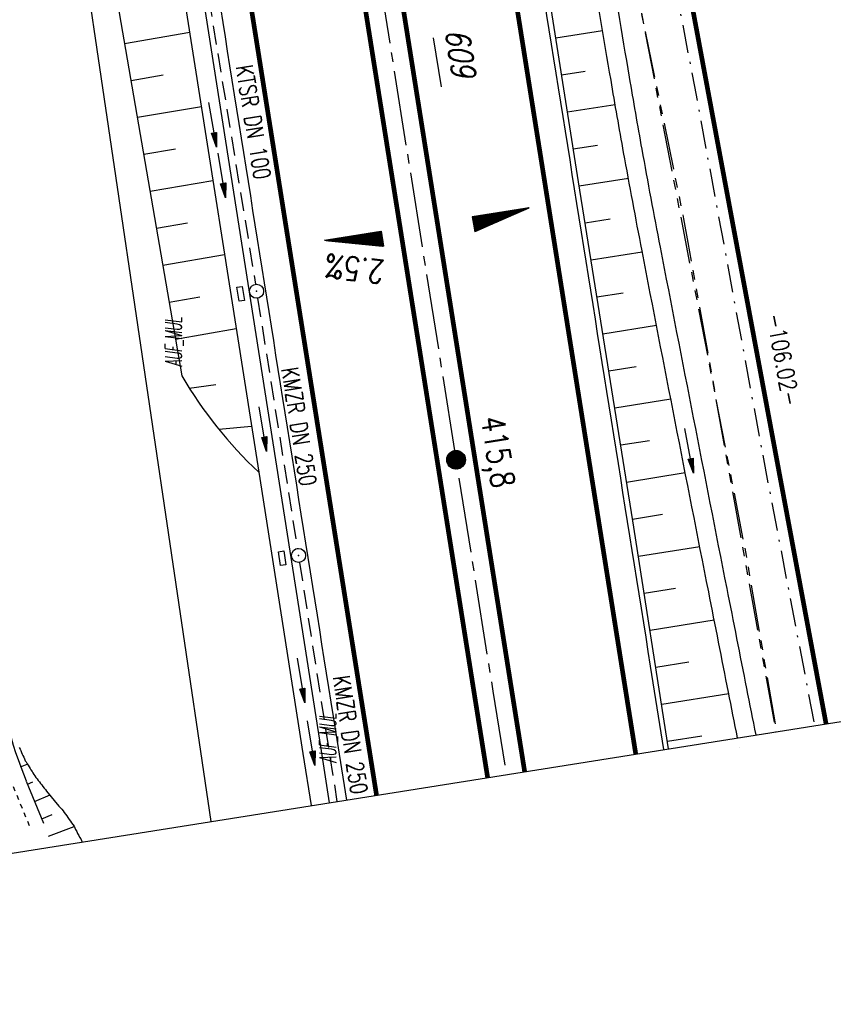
# Model space of a CAD drawing. Extents: x 447693 to 448165, y 439527 to 440695.
# Tile 20 of 88: x 447973 to 448060, y 439527 to 439632. Entities that reach past the tile are written whole.
import ezdxf
from ezdxf.enums import TextEntityAlignment as Align

# ---------------------------------------------------------------- set-up
doc = ezdxf.new("R2010")
doc.units = 0
doc.header["$LTSCALE"] = 2
doc.header["$MEASUREMENT"] = 0
for name, pattern in [('ACAD_ISO05W100', [0.5, 0.25, -0.25]), ('ACHSE', [5.5, 4, -0.5, 0.5, -0.5]), ('AUSGEZOGEN', [0]), ('BAB-FM2', [2.6, 1.5, -0.5, 0.1, -0.5]), ('GESTRICH-X2', [1.5, 1, -0.5]), ('PHANTOMX2', [5, 2.5, -0.5, 0.5, -0.5, 0.5, -0.5])]:
    doc.linetypes.add(name, pattern=pattern)
doc.layers.get('0').update_dxf_attribs({"linetype": 'AUSGEZOGEN'})
for name, color, linetype in [('210-ABSTAND', 8, 'AUSGEZOGEN'), ('210-FLSTNR-BAB', 7, 'AUSGEZOGEN'), ('210-GRENZL-BAB', 7, 'AUSGEZOGEN'), ('ACHSETOP', 250, 'ACHSE'), ('ANMERKUNG', 7, 'CONTINUOUS'), ('BAB_FM', 5, 'BAB-FM2'), ('BOESCHG', 250, 'AUSGEZOGEN'), ('DB-Weg-Boeschungen', 15, 'CONTINUOUS'), ('DB-Wege', 15, 'CONTINUOUS'), ('FBRTOP', 250, 'AUSGEZOGEN'), ('GEF', 1, 'AUSGEZOGEN'), ('HEKT_B', 250, 'CONTINUOUS'), ('KANAL', 7, 'GESTRICH-X2'), ('Lichtwellenleiter COLT', 46, 'PHANTOMX2'), ('Lichtwellenleiter GLH', 46, 'PHANTOMX2'), ('MULDE', 250, 'AUSGEZOGEN'), ('PFEIL', 7, 'CONTINUOUS'), ('PFEILTOP', 200, 'AUSGEZOGEN'), ('Planeinteilung', 250, 'CONTINUOUS'), ('SCHSYMBOL', 200, 'AUSGEZOGEN'), ('TEXTO', 4, 'CONTINUOUS')]:
    doc.layers.add(name, color=color, linetype=linetype)
doc.styles.add('ROMANS', font='romans.shx', dxfattribs={"width": 0.8})

# ---------------------------------------------------------------- blocks, each defined once
blk = doc.blocks.new('*X15')
at = {"color": 0}
for p, q in [((212.23, 257.39), (213.24, 258.4)), ((212.24, 257.33), (213.31, 258.4)), ((212.24, 257.47), (213.17, 258.4)), ((212.24, 257.26), (213.37, 258.39)), ((212.24, 257.55), (213.09, 258.39)), ((212.25, 257.2), (213.43, 258.38)), ((212.26, 257.63), (213, 258.37)), ((212.27, 257.14), (213.49, 258.37)), ((212.28, 257.09), (213.55, 258.35)), ((212.29, 257.73), (212.9, 258.35)), ((212.3, 257.04), (213.6, 258.33)), ((212.32, 256.99), (213.65, 258.31)), ((212.34, 257.86), (212.78, 258.29)), ((212.35, 256.94), (213.69, 258.29)), ((212.37, 256.9), (213.74, 258.26)), ((212.4, 256.85), (213.78, 258.24)), ((212.43, 256.81), (213.83, 258.21)), ((212.46, 256.77), (213.86, 258.18)), ((212.49, 256.73), (213.9, 258.14)), ((212.53, 256.7), (213.94, 258.11)), ((212.56, 256.66), (213.97, 258.07)), ((212.6, 256.63), (214.01, 258.03)), ((212.64, 256.6), (214.04, 257.99)), ((212.68, 256.57), (214.07, 257.95)), ((212.73, 256.54), (214.09, 257.91)), ((212.77, 256.52), (214.12, 257.86)), ((212.82, 256.49), (214.14, 257.82)), ((212.87, 256.47), (214.16, 257.77)), ((212.92, 256.45), (214.18, 257.72)), ((212.97, 256.44), (214.2, 257.66)), ((213.03, 256.42), (214.21, 257.6)), ((213.09, 256.41), (214.22, 257.54)), ((213.16, 256.41), (214.23, 257.48)), ((213.22, 256.4), (214.23, 257.41)), ((213.3, 256.41), (214.23, 257.34)), ((213.38, 256.41), (214.22, 257.26)), ((213.46, 256.43), (214.2, 257.17)), ((213.56, 256.46), (214.18, 257.07)), ((213.69, 256.51), (214.12, 256.95))]:
    blk.add_line(p, q, dxfattribs=at)
blk = doc.blocks.new('SRMAST2')
at = {"color": 0}
blk.add_circle((0, 0), 0.999, dxfattribs=at)
blk.add_point((0, 0), dxfattribs=at)
blk.add_blockref('*X15', (-213.23, -257.4))
blk = doc.blocks.new('*X13')
at = {"color": 0}
for p, q in [((725.83, 193.84), (727.44, 195.45)), ((725.83, 193.85), (727.43, 195.45)), ((725.83, 193.86), (727.42, 195.45)), ((725.83, 193.87), (727.41, 195.45)), ((725.83, 193.88), (727.4, 195.45)), ((725.83, 193.89), (727.39, 195.45)), ((725.83, 193.9), (727.38, 195.45)), ((725.83, 193.91), (727.37, 195.45)), ((725.83, 193.91), (727.37, 195.45)), ((725.83, 193.92), (727.36, 195.45)), ((725.83, 193.93), (727.35, 195.45)), ((725.83, 193.94), (727.34, 195.45)), ((725.83, 193.95), (727.33, 195.45)), ((725.83, 193.96), (727.32, 195.45)), ((725.83, 193.97), (727.31, 195.45)), ((725.83, 193.98), (727.3, 195.45)), ((725.83, 193.99), (727.29, 195.45)), ((725.83, 193.99), (727.29, 195.45)), ((725.83, 194), (727.28, 195.45)), ((725.83, 194.01), (727.27, 195.45)), ((725.83, 194.02), (727.26, 195.45)), ((725.83, 194.03), (727.25, 195.45)), ((725.83, 194.04), (727.24, 195.45)), ((725.83, 194.05), (727.23, 195.45)), ((725.83, 194.06), (727.22, 195.45)), ((725.83, 194.06), (727.21, 195.45)), ((725.83, 194.07), (727.21, 195.45)), ((725.83, 194.08), (727.2, 195.45)), ((725.83, 194.09), (727.19, 195.45)), ((725.83, 194.1), (727.18, 195.45)), ((725.83, 194.11), (727.17, 195.45)), ((725.83, 194.12), (727.16, 195.45)), ((725.83, 194.13), (727.15, 195.45)), ((725.83, 194.14), (727.14, 195.45)), ((725.83, 194.14), (727.14, 195.45)), ((725.83, 194.15), (727.13, 195.45)), ((725.83, 194.16), (727.12, 195.45)), ((725.83, 194.17), (727.11, 195.45)), ((725.83, 194.18), (727.1, 195.45)), ((725.83, 194.19), (727.09, 195.45)), ((725.83, 194.2), (727.08, 195.45)), ((725.83, 194.21), (727.07, 195.45)), ((725.83, 194.21), (727.06, 195.45)), ((725.83, 194.22), (727.06, 195.45)), ((725.83, 194.23), (727.05, 195.45)), ((725.83, 194.24), (727.04, 195.45)), ((725.83, 194.25), (727.03, 195.45)), ((725.83, 194.26), (727.02, 195.45)), ((725.83, 194.27), (727.01, 195.45)), ((725.83, 194.28), (727, 195.45)), ((725.83, 194.29), (726.99, 195.45)), ((725.83, 194.29), (726.99, 195.45)), ((725.83, 194.3), (726.98, 195.45)), ((725.83, 194.31), (726.97, 195.45)), ((725.83, 194.32), (726.96, 195.45)), ((725.83, 194.33), (726.95, 195.45)), ((725.83, 194.34), (726.94, 195.45)), ((725.83, 194.35), (726.93, 195.45)), ((725.83, 194.36), (726.92, 195.45)), ((725.83, 194.37), (726.91, 195.45)), ((725.83, 194.37), (726.91, 195.45)), ((725.83, 194.38), (726.9, 195.45)), ((725.83, 194.39), (726.89, 195.45)), ((725.83, 194.4), (726.88, 195.45)), ((725.83, 194.41), (726.87, 195.45)), ((725.83, 194.42), (726.86, 195.45)), ((725.83, 194.43), (726.85, 195.45)), ((725.83, 194.44), (726.84, 195.45)), ((725.83, 194.44), (726.83, 195.45)), ((725.83, 194.45), (726.83, 195.45)), ((725.83, 194.46), (726.82, 195.45)), ((725.83, 194.47), (726.81, 195.45)), ((725.83, 194.48), (726.8, 195.45)), ((725.83, 194.49), (726.79, 195.45)), ((725.83, 194.5), (726.78, 195.45)), ((725.83, 194.51), (726.77, 195.45)), ((725.83, 194.52), (726.76, 195.45)), ((725.83, 194.52), (726.76, 195.45)), ((725.83, 194.53), (726.75, 195.45)), ((725.83, 194.54), (726.74, 195.45)), ((725.83, 194.55), (726.73, 195.45)), ((725.83, 194.56), (726.72, 195.45)), ((725.83, 194.57), (726.71, 195.45)), ((725.83, 194.58), (726.7, 195.45)), ((725.83, 194.59), (726.69, 195.45)), ((725.83, 194.59), (726.68, 195.45)), ((725.83, 194.6), (726.68, 195.45)), ((725.83, 194.61), (726.67, 195.45)), ((725.83, 194.62), (726.66, 195.45)), ((725.83, 194.63), (726.65, 195.45)), ((725.83, 194.64), (726.64, 195.45)), ((725.83, 194.65), (726.63, 195.45)), ((725.83, 194.66), (726.62, 195.45)), ((725.83, 194.67), (726.61, 195.45)), ((725.83, 194.67), (726.61, 195.45)), ((725.83, 194.68), (726.6, 195.45)), ((725.83, 194.69), (726.59, 195.45)), ((725.83, 194.7), (726.58, 195.45)), ((725.83, 194.71), (726.57, 195.45)), ((725.83, 194.72), (726.56, 195.45)), ((725.83, 194.73), (726.55, 195.45)), ((725.83, 194.74), (726.54, 195.45)), ((725.83, 194.75), (726.53, 195.45)), ((725.83, 194.75), (726.53, 195.45)), ((725.83, 194.76), (726.52, 195.45)), ((725.83, 194.77), (726.51, 195.45)), ((725.83, 194.78), (726.5, 195.45)), ((725.83, 194.79), (726.49, 195.45)), ((725.83, 194.8), (726.48, 195.45)), ((725.83, 194.81), (726.47, 195.45)), ((725.83, 194.82), (726.46, 195.45)), ((725.83, 194.82), (726.45, 195.45)), ((725.83, 194.83), (726.45, 195.45)), ((725.83, 194.84), (726.44, 195.45)), ((725.83, 194.85), (726.43, 195.45)), ((725.83, 194.86), (726.42, 195.45)), ((725.83, 194.87), (726.41, 195.45)), ((725.83, 194.88), (726.4, 195.45)), ((725.83, 194.89), (726.39, 195.45)), ((725.83, 194.9), (726.38, 195.45)), ((725.83, 194.9), (726.38, 195.45)), ((725.83, 194.91), (726.37, 195.45)), ((725.83, 194.92), (726.36, 195.45)), ((725.83, 194.93), (726.35, 195.45)), ((725.83, 194.94), (726.34, 195.45)), ((725.83, 194.95), (726.33, 195.45)), ((725.83, 194.96), (726.32, 195.45)), ((725.83, 194.97), (726.31, 195.45)), ((725.83, 194.98), (726.3, 195.45)), ((725.83, 194.98), (726.3, 195.45)), ((725.83, 194.99), (726.29, 195.45)), ((725.83, 195), (726.28, 195.45)), ((725.83, 195.01), (726.27, 195.45)), ((725.83, 195.02), (726.26, 195.45)), ((725.83, 195.03), (726.25, 195.45)), ((725.83, 195.04), (726.24, 195.45)), ((725.83, 195.05), (726.23, 195.45)), ((725.83, 195.05), (726.22, 195.45)), ((725.83, 195.06), (726.22, 195.45)), ((725.83, 195.07), (726.21, 195.45)), ((725.83, 195.08), (726.2, 195.45)), ((725.83, 195.09), (726.19, 195.45)), ((725.83, 195.1), (726.18, 195.45)), ((725.83, 195.11), (726.17, 195.45)), ((725.83, 195.12), (726.16, 195.45)), ((725.83, 195.13), (726.15, 195.45)), ((725.83, 195.13), (726.15, 195.45)), ((725.83, 195.14), (726.14, 195.45)), ((725.83, 195.15), (726.13, 195.45)), ((725.83, 195.16), (726.12, 195.45)), ((725.83, 195.17), (726.11, 195.45)), ((725.83, 195.18), (726.1, 195.45)), ((725.83, 195.19), (726.09, 195.45)), ((725.83, 195.2), (726.08, 195.45)), ((725.83, 195.2), (726.07, 195.45)), ((725.83, 195.21), (726.07, 195.45)), ((725.83, 195.22), (726.06, 195.45)), ((725.83, 195.23), (726.05, 195.45)), ((725.83, 195.24), (726.04, 195.45)), ((725.83, 195.25), (726.03, 195.45)), ((725.83, 195.26), (726.02, 195.45)), ((725.83, 195.27), (726.01, 195.45)), ((725.83, 195.28), (726, 195.45)), ((725.83, 195.28), (726, 195.45)), ((725.83, 195.29), (725.99, 195.45)), ((725.83, 195.3), (725.98, 195.45)), ((725.83, 195.31), (725.97, 195.45)), ((725.83, 195.32), (725.96, 195.45)), ((725.83, 195.33), (725.95, 195.45)), ((725.83, 195.34), (725.94, 195.45)), ((725.83, 195.35), (725.93, 195.45)), ((725.83, 195.36), (725.92, 195.45)), ((725.83, 195.36), (725.92, 195.45)), ((725.83, 195.37), (725.91, 195.45)), ((725.83, 195.38), (725.9, 195.45)), ((725.83, 195.39), (725.89, 195.45)), ((725.83, 195.4), (725.88, 195.45)), ((725.83, 195.41), (725.87, 195.45)), ((725.83, 195.42), (725.86, 195.45)), ((725.83, 195.43), (725.85, 195.45)), ((725.83, 195.43), (725.84, 195.45)), ((725.83, 195.44), (725.84, 195.45)), ((725.83, 193.83), (727.43, 195.43)), ((725.83, 193.82), (727.43, 195.42)), ((725.83, 193.81), (727.43, 195.41)), ((725.83, 193.8), (727.42, 195.4)), ((725.83, 193.79), (727.42, 195.38)), ((725.83, 193.78), (727.42, 195.37)), ((725.83, 193.77), (727.41, 195.36)), ((725.83, 193.76), (727.41, 195.35)), ((725.83, 193.76), (727.41, 195.34)), ((725.83, 193.75), (727.4, 195.32)), ((725.83, 193.74), (727.4, 195.31)), ((725.83, 193.73), (727.4, 195.3)), ((725.83, 193.72), (727.4, 195.29)), ((725.83, 193.71), (727.39, 195.28)), ((725.83, 193.7), (727.39, 195.26)), ((725.83, 193.69), (727.39, 195.25)), ((725.83, 193.68), (727.38, 195.24)), ((725.83, 193.68), (727.38, 195.23)), ((725.83, 193.67), (727.38, 195.22)), ((725.83, 193.66), (727.37, 195.2)), ((725.83, 193.65), (727.37, 195.19)), ((725.83, 193.64), (727.37, 195.18)), ((725.83, 193.63), (727.36, 195.17)), ((725.83, 193.62), (727.36, 195.16)), ((725.83, 193.61), (727.36, 195.14)), ((725.83, 193.61), (727.35, 195.13)), ((725.83, 193.6), (727.35, 195.12)), ((725.83, 193.59), (727.35, 195.11)), ((725.83, 193.58), (727.34, 195.1)), ((725.83, 193.57), (727.34, 195.08)), ((725.83, 193.56), (727.34, 195.07)), ((725.83, 193.55), (727.34, 195.06)), ((725.83, 193.54), (727.33, 195.05)), ((725.83, 193.53), (727.33, 195.04)), ((725.83, 193.53), (727.33, 195.02)), ((725.83, 193.52), (727.32, 195.01)), ((725.83, 193.51), (727.32, 195)), ((725.83, 193.5), (727.32, 194.99)), ((725.83, 193.49), (727.31, 194.98)), ((725.83, 193.48), (727.31, 194.96)), ((725.83, 193.47), (727.31, 194.95)), ((725.83, 193.46), (727.3, 194.94)), ((725.83, 193.45), (727.3, 194.93)), ((725.83, 193.45), (727.3, 194.92)), ((725.83, 193.44), (727.29, 194.91)), ((725.83, 193.43), (727.29, 194.89)), ((725.83, 193.42), (727.29, 194.88)), ((725.83, 193.41), (727.29, 194.87)), ((725.83, 193.4), (727.28, 194.86)), ((725.83, 193.39), (727.28, 194.85)), ((725.83, 193.38), (727.28, 194.83)), ((725.83, 193.38), (727.27, 194.82)), ((725.83, 193.37), (727.27, 194.81)), ((725.83, 193.36), (727.27, 194.8)), ((725.83, 193.35), (727.26, 194.79)), ((725.83, 193.34), (727.26, 194.77)), ((725.83, 193.33), (727.26, 194.76)), ((725.83, 193.32), (727.25, 194.75)), ((725.83, 193.31), (727.25, 194.74)), ((725.83, 193.3), (727.25, 194.73)), ((725.83, 193.3), (727.24, 194.71)), ((725.83, 193.29), (727.24, 194.7)), ((725.83, 193.28), (727.24, 194.69)), ((725.83, 193.27), (727.23, 194.68)), ((725.83, 193.26), (727.23, 194.67)), ((725.83, 193.25), (727.23, 194.65)), ((725.83, 193.24), (727.23, 194.64)), ((725.83, 193.23), (727.22, 194.63)), ((725.83, 193.22), (727.22, 194.62)), ((725.83, 193.22), (727.22, 194.61)), ((725.83, 193.21), (727.21, 194.59)), ((725.83, 193.2), (727.21, 194.58)), ((725.83, 193.19), (727.21, 194.57)), ((725.83, 193.18), (727.2, 194.56)), ((725.83, 193.17), (727.2, 194.55)), ((725.83, 193.16), (727.2, 194.53)), ((725.83, 193.15), (727.19, 194.52)), ((725.83, 193.15), (727.19, 194.51)), ((725.83, 193.14), (727.19, 194.5)), ((725.83, 193.13), (727.18, 194.49)), ((725.83, 193.12), (727.18, 194.47)), ((725.83, 193.11), (727.18, 194.46)), ((725.83, 193.1), (727.17, 194.45)), ((725.83, 193.09), (727.17, 194.44)), ((725.83, 193.08), (727.17, 194.43)), ((725.83, 193.07), (727.17, 194.41)), ((725.83, 193.07), (727.16, 194.4)), ((725.83, 193.06), (727.16, 194.39)), ((725.83, 193.05), (727.16, 194.38)), ((725.83, 193.04), (727.15, 194.37)), ((725.83, 193.03), (727.15, 194.35)), ((725.83, 193.02), (727.15, 194.34)), ((725.83, 193.01), (727.14, 194.33)), ((725.83, 193), (727.14, 194.32)), ((725.83, 193), (727.14, 194.31)), ((725.83, 192.99), (727.13, 194.29)), ((725.83, 192.98), (727.13, 194.28)), ((725.83, 192.97), (727.13, 194.27)), ((725.83, 192.96), (727.12, 194.26)), ((725.83, 192.95), (727.12, 194.25)), ((725.83, 192.94), (727.12, 194.23)), ((725.83, 192.93), (727.11, 194.22)), ((725.83, 192.92), (727.11, 194.21)), ((725.83, 192.92), (727.11, 194.2)), ((725.83, 192.91), (727.11, 194.19)), ((725.83, 192.9), (727.1, 194.17)), ((725.83, 192.89), (727.1, 194.16)), ((725.83, 192.88), (727.1, 194.15)), ((725.83, 192.87), (727.09, 194.14)), ((725.83, 192.86), (727.09, 194.13)), ((725.83, 192.85), (727.09, 194.11)), ((725.83, 192.84), (727.08, 194.1)), ((725.83, 192.84), (727.08, 194.09)), ((725.83, 192.83), (727.08, 194.08)), ((725.83, 192.82), (727.07, 194.07)), ((725.83, 192.81), (727.07, 194.05)), ((725.83, 192.8), (727.07, 194.04)), ((725.83, 192.79), (727.06, 194.03)), ((725.83, 192.78), (727.06, 194.02)), ((725.83, 192.77), (727.06, 194.01)), ((725.83, 192.77), (727.05, 193.99)), ((725.83, 192.76), (727.05, 193.98)), ((725.83, 192.75), (727.05, 193.97)), ((725.83, 192.74), (727.05, 193.96)), ((725.83, 192.73), (727.04, 193.95)), ((725.83, 192.72), (727.04, 193.93)), ((725.83, 192.71), (727.04, 193.92)), ((725.83, 192.7), (727.03, 193.91)), ((725.83, 192.69), (727.03, 193.9)), ((725.83, 192.69), (727.03, 193.89)), ((725.83, 192.68), (727.02, 193.87)), ((725.83, 192.67), (727.02, 193.86)), ((725.83, 192.66), (727.02, 193.85)), ((725.83, 192.65), (727.01, 193.84)), ((725.83, 192.64), (727.01, 193.83)), ((725.83, 192.63), (727.01, 193.81)), ((725.83, 192.62), (727, 193.8)), ((725.83, 192.62), (727, 193.79)), ((725.83, 192.61), (727, 193.78)), ((725.83, 192.6), (726.99, 193.77)), ((725.83, 192.59), (726.99, 193.75)), ((725.83, 192.58), (726.99, 193.74)), ((725.83, 192.57), (726.99, 193.73)), ((725.83, 192.56), (726.98, 193.72)), ((725.83, 192.55), (726.98, 193.71)), ((725.83, 192.54), (726.98, 193.69)), ((725.83, 192.54), (726.97, 193.68)), ((725.83, 192.53), (726.97, 193.67)), ((725.83, 192.52), (726.97, 193.66)), ((725.83, 192.51), (726.96, 193.65)), ((725.83, 192.5), (726.96, 193.63)), ((725.83, 192.49), (726.96, 193.62)), ((725.83, 192.48), (726.95, 193.61)), ((725.83, 192.47), (726.95, 193.6)), ((725.83, 192.46), (726.95, 193.59)), ((725.83, 192.46), (726.94, 193.57)), ((725.83, 192.45), (726.94, 193.56)), ((725.83, 192.44), (726.94, 193.55)), ((725.83, 192.43), (726.94, 193.54)), ((725.83, 192.42), (726.93, 193.53)), ((725.83, 192.41), (726.93, 193.51)), ((725.83, 192.4), (726.93, 193.5)), ((725.83, 192.39), (726.92, 193.49)), ((725.83, 192.39), (726.92, 193.48)), ((725.83, 192.38), (726.92, 193.47)), ((725.83, 192.37), (726.91, 193.45)), ((725.83, 192.36), (726.91, 193.44)), ((725.83, 192.35), (726.91, 193.43)), ((725.83, 192.34), (726.9, 193.42)), ((725.83, 192.33), (726.9, 193.41)), ((725.83, 192.32), (726.9, 193.39)), ((725.83, 192.31), (726.89, 193.38)), ((725.83, 192.31), (726.89, 193.37)), ((725.83, 192.3), (726.89, 193.36)), ((725.83, 192.29), (726.88, 193.35)), ((725.83, 192.28), (726.88, 193.33)), ((725.83, 192.27), (726.88, 193.32)), ((725.83, 192.26), (726.88, 193.31)), ((725.83, 192.25), (726.87, 193.3)), ((725.83, 192.24), (726.87, 193.29)), ((725.83, 192.24), (726.87, 193.27)), ((725.83, 192.23), (726.86, 193.26)), ((725.83, 192.22), (726.86, 193.25)), ((725.83, 192.21), (726.86, 193.24)), ((725.83, 192.2), (726.85, 193.23)), ((725.83, 192.19), (726.85, 193.21)), ((725.83, 192.18), (726.85, 193.2)), ((725.83, 192.17), (726.84, 193.19)), ((725.83, 192.16), (726.84, 193.18)), ((725.83, 192.16), (726.84, 193.17)), ((725.83, 192.15), (726.83, 193.15)), ((725.83, 192.14), (726.83, 193.14)), ((725.83, 192.13), (726.83, 193.13)), ((725.83, 192.12), (726.82, 193.12)), ((725.83, 192.11), (726.82, 193.11)), ((725.83, 192.1), (726.82, 193.09)), ((725.83, 192.09), (726.82, 193.08)), ((725.83, 192.08), (726.81, 193.07)), ((725.83, 192.08), (726.81, 193.06)), ((725.83, 192.07), (726.81, 193.05)), ((725.83, 192.06), (726.8, 193.03)), ((725.83, 192.05), (726.8, 193.02)), ((725.83, 192.04), (726.8, 193.01)), ((725.83, 192.03), (726.79, 193)), ((725.83, 192.02), (726.79, 192.99)), ((725.83, 192.01), (726.79, 192.97)), ((725.83, 192.01), (726.78, 192.96)), ((725.83, 192), (726.78, 192.95)), ((725.83, 191.99), (726.78, 192.94)), ((725.83, 191.98), (726.77, 192.93)), ((725.83, 191.97), (726.77, 192.91)), ((725.83, 191.96), (726.77, 192.9)), ((725.83, 191.95), (726.76, 192.89)), ((725.83, 191.94), (726.76, 192.88)), ((725.83, 191.93), (726.76, 192.87)), ((725.83, 191.93), (726.76, 192.85)), ((725.83, 191.92), (726.75, 192.84)), ((725.83, 191.91), (726.75, 192.83)), ((725.83, 191.9), (726.75, 192.82)), ((725.83, 191.89), (726.74, 192.81)), ((725.83, 191.88), (726.74, 192.79)), ((725.83, 191.87), (726.74, 192.78)), ((725.83, 191.86), (726.73, 192.77)), ((725.83, 191.85), (726.73, 192.76)), ((725.83, 191.85), (726.73, 192.75)), ((725.83, 191.84), (726.72, 192.73)), ((725.83, 191.83), (726.72, 192.72)), ((725.83, 191.82), (726.72, 192.71)), ((725.83, 191.81), (726.71, 192.7)), ((725.83, 191.8), (726.71, 192.69)), ((725.83, 191.79), (726.71, 192.67)), ((725.83, 191.78), (726.7, 192.66)), ((725.83, 191.78), (726.7, 192.65)), ((725.83, 191.77), (726.7, 192.64)), ((725.83, 191.76), (726.7, 192.63)), ((725.83, 191.75), (726.69, 192.61)), ((725.83, 191.74), (726.69, 192.6)), ((725.83, 191.73), (726.69, 192.59)), ((725.83, 191.72), (726.68, 192.58)), ((725.83, 191.71), (726.68, 192.57)), ((725.83, 191.7), (726.68, 192.55)), ((725.83, 191.7), (726.67, 192.54)), ((725.83, 191.69), (726.67, 192.53)), ((725.83, 191.68), (726.67, 192.52)), ((725.83, 191.67), (726.66, 192.51)), ((725.83, 191.66), (726.66, 192.49)), ((725.83, 191.65), (726.66, 192.48)), ((725.83, 191.64), (726.65, 192.47)), ((725.83, 191.63), (726.65, 192.46)), ((725.83, 191.63), (726.65, 192.45)), ((725.83, 191.62), (726.64, 192.43)), ((725.83, 191.61), (726.64, 192.42)), ((725.83, 191.6), (726.64, 192.41)), ((725.83, 191.59), (726.64, 192.4)), ((725.83, 191.58), (726.63, 192.39)), ((725.83, 191.57), (726.63, 192.37)), ((725.83, 191.56), (726.63, 192.36)), ((725.83, 191.55), (726.62, 192.35)), ((725.83, 191.55), (726.62, 192.34)), ((725.83, 191.54), (726.62, 192.33)), ((725.83, 191.53), (726.61, 192.31)), ((725.83, 191.52), (726.61, 192.3)), ((725.83, 191.51), (726.61, 192.29)), ((725.83, 191.5), (726.6, 192.28)), ((725.83, 191.49), (726.6, 192.27)), ((725.83, 191.48), (726.6, 192.25)), ((725.83, 191.47), (726.59, 192.24)), ((725.83, 191.47), (726.59, 192.23)), ((725.83, 191.46), (726.59, 192.22)), ((725.83, 191.45), (726.59, 192.21)), ((725.83, 191.44), (726.58, 192.19)), ((725.83, 191.43), (726.58, 192.18)), ((725.83, 191.42), (726.58, 192.17)), ((725.83, 191.41), (726.57, 192.16)), ((725.83, 191.4), (726.57, 192.15)), ((725.83, 191.4), (726.57, 192.13)), ((725.83, 191.39), (726.56, 192.12)), ((725.83, 191.38), (726.56, 192.11)), ((725.83, 191.37), (726.56, 192.1)), ((725.83, 191.36), (726.55, 192.09)), ((725.83, 191.35), (726.55, 192.07)), ((725.83, 191.34), (726.55, 192.06)), ((725.83, 191.33), (726.54, 192.05)), ((725.83, 191.32), (726.54, 192.04)), ((725.83, 191.32), (726.54, 192.03)), ((725.83, 191.31), (726.53, 192.01)), ((725.83, 191.3), (726.53, 192)), ((725.83, 191.29), (726.53, 191.99)), ((725.83, 191.28), (726.53, 191.98)), ((725.83, 191.27), (726.52, 191.97)), ((725.83, 191.26), (726.52, 191.95)), ((725.83, 191.25), (726.52, 191.94)), ((725.83, 191.25), (726.51, 191.93)), ((725.83, 191.24), (726.51, 191.92)), ((725.83, 191.23), (726.51, 191.91)), ((725.83, 191.22), (726.5, 191.89)), ((725.83, 191.21), (726.5, 191.88)), ((725.83, 191.2), (726.5, 191.87)), ((725.83, 191.19), (726.49, 191.86)), ((725.83, 191.18), (726.49, 191.85)), ((725.83, 191.17), (726.49, 191.84)), ((725.83, 191.17), (726.48, 191.82)), ((725.83, 191.16), (726.48, 191.81)), ((725.83, 191.15), (726.48, 191.8)), ((725.83, 191.14), (726.47, 191.79)), ((725.83, 191.13), (726.47, 191.78)), ((725.83, 191.12), (726.47, 191.76)), ((725.83, 191.11), (726.47, 191.75)), ((725.83, 191.1), (726.46, 191.74)), ((725.83, 191.09), (726.46, 191.73)), ((725.83, 191.09), (726.46, 191.72)), ((725.83, 191.08), (726.45, 191.7)), ((725.83, 191.07), (726.45, 191.69)), ((725.83, 191.06), (726.45, 191.68)), ((725.83, 191.05), (726.44, 191.67)), ((725.83, 191.04), (726.44, 191.66)), ((725.83, 191.03), (726.44, 191.64)), ((725.83, 191.02), (726.43, 191.63)), ((725.83, 191.02), (726.43, 191.62)), ((725.83, 191.01), (726.43, 191.61)), ((725.83, 191), (726.42, 191.6)), ((725.83, 190.99), (726.42, 191.58)), ((725.83, 190.98), (726.42, 191.57)), ((725.83, 190.97), (726.41, 191.56)), ((725.83, 190.96), (726.41, 191.55)), ((725.83, 190.95), (726.41, 191.54)), ((725.83, 190.94), (726.41, 191.52)), ((725.83, 190.94), (726.4, 191.51)), ((725.83, 190.93), (726.4, 191.5)), ((725.83, 190.92), (726.4, 191.49)), ((725.83, 190.91), (726.39, 191.48)), ((725.83, 190.9), (726.39, 191.46)), ((725.83, 190.89), (726.39, 191.45)), ((725.83, 190.88), (726.38, 191.44)), ((725.83, 190.87), (726.38, 191.43)), ((725.83, 190.87), (726.38, 191.42)), ((725.83, 190.86), (726.37, 191.4)), ((725.83, 190.85), (726.37, 191.39)), ((725.83, 190.84), (726.37, 191.38)), ((725.83, 190.83), (726.36, 191.37)), ((725.83, 190.82), (726.36, 191.36)), ((725.83, 190.81), (726.36, 191.34)), ((725.83, 190.8), (726.35, 191.33)), ((725.83, 190.79), (726.35, 191.32)), ((725.83, 190.79), (726.35, 191.31)), ((725.83, 190.78), (726.35, 191.3)), ((725.83, 190.77), (726.34, 191.28)), ((725.83, 190.76), (726.34, 191.27)), ((725.83, 190.75), (726.34, 191.26)), ((725.83, 190.74), (726.33, 191.25)), ((725.83, 190.73), (726.33, 191.24)), ((725.83, 190.72), (726.33, 191.22)), ((725.83, 190.71), (726.32, 191.21)), ((725.83, 190.71), (726.32, 191.2)), ((725.83, 190.7), (726.32, 191.19)), ((725.83, 190.69), (726.31, 191.18)), ((725.83, 190.68), (726.31, 191.16)), ((725.83, 190.67), (726.31, 191.15)), ((725.83, 190.66), (726.3, 191.14)), ((725.83, 190.65), (726.3, 191.13)), ((725.83, 190.64), (726.3, 191.12)), ((725.83, 190.64), (726.29, 191.1)), ((725.83, 190.63), (726.29, 191.09)), ((725.83, 190.62), (726.29, 191.08)), ((725.83, 190.61), (726.29, 191.07)), ((725.83, 190.6), (726.28, 191.06)), ((725.83, 190.59), (726.28, 191.04)), ((725.83, 190.58), (726.28, 191.03)), ((725.83, 190.57), (726.27, 191.02)), ((725.83, 190.56), (726.27, 191.01)), ((725.83, 190.56), (726.27, 191)), ((725.83, 190.55), (726.26, 190.98)), ((725.83, 190.54), (726.26, 190.97)), ((725.83, 190.53), (726.26, 190.96)), ((725.83, 190.52), (726.25, 190.95)), ((725.83, 190.51), (726.25, 190.94)), ((725.83, 190.5), (726.25, 190.92)), ((725.83, 190.49), (726.24, 190.91)), ((725.83, 190.48), (726.24, 190.9)), ((725.83, 190.48), (726.24, 190.89)), ((725.83, 190.47), (726.24, 190.88)), ((725.83, 190.46), (726.23, 190.86)), ((725.83, 190.45), (726.23, 190.85)), ((725.83, 190.44), (726.23, 190.84)), ((725.83, 190.43), (726.22, 190.83)), ((725.83, 190.42), (726.22, 190.82)), ((725.83, 190.41), (726.22, 190.8)), ((725.83, 190.41), (726.21, 190.79)), ((725.83, 190.4), (726.21, 190.78)), ((725.83, 190.39), (726.21, 190.77)), ((725.83, 190.38), (726.2, 190.76)), ((725.83, 190.37), (726.2, 190.74)), ((725.83, 190.36), (726.2, 190.73)), ((725.83, 190.35), (726.19, 190.72)), ((725.83, 190.34), (726.19, 190.71)), ((725.83, 190.33), (726.19, 190.7)), ((725.83, 190.33), (726.18, 190.68)), ((725.83, 190.32), (726.18, 190.67)), ((725.83, 190.31), (726.18, 190.66)), ((725.83, 190.3), (726.18, 190.65)), ((725.83, 190.29), (726.17, 190.64)), ((725.83, 190.28), (726.17, 190.62)), ((725.83, 190.27), (726.17, 190.61)), ((725.83, 190.26), (726.16, 190.6)), ((725.83, 190.26), (726.16, 190.59)), ((725.83, 190.25), (726.16, 190.58)), ((725.83, 190.24), (726.15, 190.56)), ((725.83, 190.23), (726.15, 190.55)), ((725.83, 190.22), (726.15, 190.54)), ((725.83, 190.21), (726.14, 190.53)), ((725.83, 190.2), (726.14, 190.52)), ((725.83, 190.19), (726.14, 190.5)), ((725.83, 190.18), (726.13, 190.49)), ((725.83, 190.18), (726.13, 190.48)), ((725.83, 190.17), (726.13, 190.47)), ((725.83, 190.16), (726.12, 190.46)), ((725.83, 190.15), (726.12, 190.44)), ((725.83, 190.14), (726.12, 190.43)), ((725.83, 190.13), (726.12, 190.42)), ((725.83, 190.12), (726.11, 190.41)), ((725.83, 190.11), (726.11, 190.4)), ((725.83, 190.1), (726.11, 190.38)), ((725.83, 190.1), (726.1, 190.37)), ((725.83, 190.09), (726.1, 190.36)), ((725.83, 190.08), (726.1, 190.35)), ((725.83, 190.07), (726.09, 190.34)), ((725.83, 190.06), (726.09, 190.32)), ((725.83, 190.05), (726.09, 190.31)), ((725.83, 190.04), (726.08, 190.3)), ((725.83, 190.03), (726.08, 190.29)), ((725.83, 190.03), (726.08, 190.28)), ((725.83, 190.02), (726.07, 190.26)), ((725.83, 190.01), (726.07, 190.25)), ((725.83, 190), (726.07, 190.24)), ((725.83, 189.99), (726.06, 190.23)), ((725.83, 189.98), (726.06, 190.22)), ((725.83, 189.97), (726.06, 190.2)), ((725.83, 189.96), (726.06, 190.19)), ((725.83, 189.95), (726.05, 190.18)), ((725.83, 189.95), (726.05, 190.17)), ((725.83, 189.94), (726.05, 190.16)), ((725.83, 189.93), (726.04, 190.14)), ((725.83, 189.92), (726.04, 190.13)), ((725.83, 189.91), (726.04, 190.12)), ((725.83, 189.9), (726.03, 190.11)), ((725.83, 189.89), (726.03, 190.1)), ((725.83, 189.88), (726.03, 190.08)), ((725.83, 189.88), (726.02, 190.07)), ((725.83, 189.87), (726.02, 190.06)), ((725.83, 189.86), (726.02, 190.05)), ((725.83, 189.85), (726.01, 190.04)), ((725.83, 189.84), (726.01, 190.02)), ((725.83, 189.83), (726.01, 190.01)), ((725.83, 189.82), (726, 190)), ((725.83, 189.81), (726, 189.99)), ((725.83, 189.8), (726, 189.98)), ((725.83, 189.8), (726, 189.96)), ((725.83, 189.79), (725.99, 189.95)), ((725.83, 189.78), (725.99, 189.94)), ((725.83, 189.77), (725.99, 189.93)), ((725.83, 189.76), (725.98, 189.92)), ((725.83, 189.75), (725.98, 189.9)), ((725.83, 189.74), (725.98, 189.89)), ((725.83, 189.73), (725.97, 189.88)), ((725.83, 189.72), (725.97, 189.87)), ((725.83, 189.72), (725.97, 189.86)), ((725.83, 189.71), (725.96, 189.84)), ((725.83, 189.7), (725.96, 189.83)), ((725.83, 189.69), (725.96, 189.82)), ((725.83, 189.68), (725.95, 189.81)), ((725.83, 189.67), (725.95, 189.8)), ((725.83, 189.66), (725.95, 189.78)), ((725.83, 189.65), (725.94, 189.77)), ((725.83, 189.65), (725.94, 189.76)), ((725.83, 189.64), (725.94, 189.75)), ((725.83, 189.63), (725.94, 189.74)), ((725.83, 189.62), (725.93, 189.72)), ((725.83, 189.61), (725.93, 189.71)), ((725.83, 189.6), (725.93, 189.7)), ((725.83, 189.59), (725.92, 189.69)), ((725.83, 189.58), (725.92, 189.68)), ((725.83, 189.57), (725.92, 189.66)), ((725.83, 189.57), (725.91, 189.65)), ((725.83, 189.56), (725.91, 189.64)), ((725.83, 189.55), (725.91, 189.63)), ((725.83, 189.54), (725.9, 189.62)), ((725.83, 189.53), (725.9, 189.6)), ((725.83, 189.52), (725.9, 189.59)), ((725.83, 189.51), (725.89, 189.58)), ((725.83, 189.5), (725.89, 189.57)), ((725.83, 189.49), (725.89, 189.56)), ((725.83, 189.49), (725.89, 189.54)), ((725.83, 189.48), (725.88, 189.53)), ((725.83, 189.47), (725.88, 189.52)), ((725.83, 189.46), (725.88, 189.51)), ((725.83, 189.45), (725.87, 189.5)), ((725.83, 189.44), (725.87, 189.48)), ((725.83, 189.43), (725.87, 189.47)), ((725.83, 189.42), (725.86, 189.46)), ((725.83, 189.42), (725.86, 189.45)), ((725.83, 189.41), (725.86, 189.44)), ((725.83, 189.4), (725.85, 189.42)), ((725.83, 189.39), (725.85, 189.41)), ((725.83, 189.38), (725.85, 189.4)), ((725.83, 189.37), (725.84, 189.39)), ((725.83, 189.36), (725.84, 189.38)), ((725.83, 189.35), (725.84, 189.36)), ((725.83, 189.34), (725.83, 189.35)), ((725.83, 189.34), (725.83, 189.34))]:
    blk.add_line(p, q, dxfattribs=at)
blk = doc.blocks.new('GEF')
at = {"color": 0}
for p, q in [((0.01, 0.02), (0.01, 6.15)), ((1.62, 6.15), (0.01, 0.02)), ((0.01, 6.15), (1.62, 6.15))]:
    blk.add_line(p, q, dxfattribs=at)
blk.add_blockref('*X13', (-725.82, -189.3), dxfattribs=at)
blk = doc.blocks.new('1135297')
blk.add_line((1135, 0), (1135, 297))
blk = doc.blocks.new('PFEIL2')
at = {"color": 0}
for p, q in [((0.88, 0), (-2.4, -0.01)), ((0.88, -0.27), (0.88, 0.28)), ((0.88, 0.28), (2.43, 0.01)), ((0.91, 0.27), (0.88, 0.26)), ((0.97, 0.26), (0.88, 0.25)), ((1.02, 0.25), (0.88, 0.23)), ((1.07, 0.24), (0.88, 0.21)), ((1.13, 0.23), (0.88, 0.19)), ((1.18, 0.22), (0.88, 0.17)), ((1.24, 0.21), (0.88, 0.15)), ((1.29, 0.21), (0.88, 0.14)), ((1.34, 0.2), (0.88, 0.12)), ((1.4, 0.19), (0.88, 0.1)), ((1.45, 0.18), (0.88, 0.08)), ((1.51, 0.17), (0.88, 0.06)), ((1.56, 0.16), (0.88, 0.04)), ((1.61, 0.15), (0.88, 0.02)), ((1.67, 0.14), (0.88, 0.01)), ((1.72, 0.13), (0.88, -0.01)), ((1.78, 0.12), (0.88, -0.03)), ((1.83, 0.11), (0.88, -0.05)), ((1.88, 0.1), (0.88, -0.07)), ((1.94, 0.09), (0.88, -0.09)), ((2.05, 0.08), (0.88, -0.12)), ((1.99, 0.08), (0.88, -0.11)), ((2.1, 0.07), (0.88, -0.14)), ((2.15, 0.06), (0.88, -0.16)), ((2.21, 0.05), (0.88, -0.18)), ((2.26, 0.04), (0.88, -0.2)), ((2.32, 0.03), (0.88, -0.22)), ((2.37, 0.02), (0.88, -0.23)), ((2.42, 0.01), (0.88, -0.25)), ((2.43, 0.01), (0.88, -0.27))]:
    blk.add_line(p, q, dxfattribs=at)
blk = doc.blocks.new('GST')
at = {"color": 0}
blk.add_circle((0, 0), 0.75, dxfattribs=at)
blk.add_point((0, 0), dxfattribs=at)

msp = doc.modelspace()

# ---------------------------------------------------------------- linework, layer by layer
at = {"layer": '210-FLSTNR-BAB'}
msp.add_line((448017.55, 439630.18), (448018.38, 439624.96), dxfattribs=at)
at = {"layer": '210-GRENZL-BAB', "const_width": 0.5, "flags": 128}
msp.add_lwpolyline([(448059.45, 439556.98), (448042.71, 439646.73)], dxfattribs=at)
at = {"layer": '210-GRENZL-BAB', "flags": 128}
msp.add_lwpolyline([(447979.45, 439643.89), (447993.83, 439546.54)], dxfattribs=at)
at = {"layer": 'ACHSETOP'}
msp.add_lwpolyline([(447846.97, 440672.45), (447854.98, 440622.11), (447866.77, 440548.04), (447886.41, 440424.59), (447902.12, 440325.83), (447913.91, 440251.77), (447929.62, 440153.01), (447941.41, 440078.94), (447949.27, 440029.56), (447961.05, 439955.49), (447972.84, 439881.42), (447988.55, 439782.67), (448008.19, 439659.22), (448023.91, 439560.46), (448025.33, 439551.55)], dxfattribs=at)
at = {"layer": 'BAB_FM', "flags": 128}
msp.add_lwpolyline([(447976.38, 440078.78), (447983.76, 440030.34), (447991.36, 439980.92), (447998.74, 439931.46), (448006.67, 439878.05), (448007.2, 439874.08), (448012.99, 439832.47), (448020.09, 439782.97), (448026.51, 439733.37), (448034.94, 439684.08), (448038.59, 439661.37), (448039.38, 439656.43), (448045.41, 439624.99), (448052.69, 439585.65)], dxfattribs=at)
at = {"layer": 'BAB_FM'}
msp.add_lwpolyline([(448052.69, 439585.65), (448058.22, 439556.79)], dxfattribs=at)
at = {"layer": 'BOESCHG'}
for p, q in [((447984.63, 439629.57), (447991.57, 439630.77)), ((448035.62, 439630.93), (448030.62, 439630.14)), ((448035.92, 439629.15), (448035.92, 439629.15)), ((447985.31, 439625.63), (447988.75, 439626.22)), ((448033.76, 439626.59), (448031.24, 439626.19)), ((448036.58, 439625.2), (448036.58, 439625.2)), ((447985.99, 439621.69), (447992.81, 439622.86)), ((448036.95, 439623.04), (448031.87, 439622.24)), ((448037.26, 439621.26), (448037.26, 439621.26)), ((448035.07, 439618.7), (448032.49, 439618.29)), ((447986.66, 439617.75), (447990.05, 439618.33)), ((448037.97, 439617.32), (448037.97, 439617.32)), ((447987.34, 439613.8), (447994.05, 439614.96)), ((448038.36, 439615.18), (448033.12, 439614.34)), ((448038.69, 439613.39), (448038.69, 439613.39)), ((447988.02, 439609.86), (447991.35, 439610.43)), ((448036.42, 439610.82), (448033.75, 439610.39)), ((448039.44, 439609.46), (448039.43, 439609.46)), ((447988.7, 439605.92), (447995.29, 439607.05)), ((448039.85, 439607.31), (448034.38, 439606.44)), ((448040.19, 439605.53), (448040.19, 439605.53)), ((448037.81, 439602.94), (448035.01, 439602.49)), ((447989.38, 439601.98), (447992.64, 439602.54)), ((448040.95, 439601.6), (448040.95, 439601.6)), ((448041.37, 439599.46), (448035.65, 439598.54)), ((447990.06, 439598.03), (447996.53, 439599.15)), ((448041.72, 439597.68), (448041.71, 439597.68)), ((448039.21, 439595.06), (448036.28, 439594.59)), ((447991.52, 439592.8), (447994.37, 439593.18)), ((448042.48, 439593.75), (448042.48, 439593.75)), ((448042.9, 439591.6), (448036.91, 439590.64)), ((448043.25, 439589.83), (448043.24, 439589.83)), ((447994.66, 439588.42), (447998.16, 439588.74)), ((448040.61, 439587.18), (448037.55, 439586.69)), ((448044.01, 439585.9), (448044.01, 439585.9)), ((448044.43, 439583.74), (448038.18, 439582.74)), ((448044.78, 439581.97), (448044.78, 439581.97)), ((448042.01, 439579.3), (448038.81, 439578.79)), ((448045.55, 439578.05), (448045.55, 439578.05)), ((448045.98, 439575.87), (448039.43, 439574.84)), ((448046.32, 439574.12), (448046.32, 439574.12)), ((448043.4, 439571.42), (448040.06, 439570.89)), ((448047.1, 439570.2), (448047.1, 439570.2)), ((448047.53, 439568.02), (448040.68, 439566.94)), ((448047.87, 439566.28), (448047.87, 439566.28)), ((448044.8, 439563.54), (448041.3, 439562.99)), ((448048.65, 439562.35), (448048.64, 439562.35)), ((448049.08, 439560.16), (448041.92, 439559.03)), ((448049.42, 439558.43), (448049.42, 439558.43)), ((448046.2, 439555.66), (448042.54, 439555.08)), ((448050.2, 439554.5), (448050.2, 439554.5))]:
    msp.add_line(p, q, dxfattribs=at)
msp.add_lwpolyline([(448042.66, 439554.31), (448038.84, 439578.62), (448033.04, 439614.81), (448027.02, 439652.99), (448021.51, 439687.69), (448014.5, 439731.65), (448007.86, 439773.21), (447999.64, 439824.9), (447993.12, 439866.68), (447985.76, 439912.34), (447977.73, 439962.71), (447968.38, 440022.17), (447959.8, 440076.56)], dxfattribs=at)
at = {"layer": 'BOESCHG', "flags": 128}
msp.add_lwpolyline([(447982, 439644.82), (447990.74, 439594.09)], dxfattribs=at)
at = {"layer": 'BOESCHG'}
msp.add_arc((448030.49, 439617.41), 46.09, 210.3869, 226.7841, dxfattribs=at)
at = {"layer": 'DB-Weg-Boeschungen', "linetype": 'Continuous'}
for p, q in [((447973.39, 439554.45), (447973.47, 439554.26)), ((447973.47, 439554.26), (447973.55, 439554.12)), ((447973.55, 439554.12), (447973.63, 439553.93)), ((447973.63, 439553.93), (447973.71, 439553.74)), ((447973.71, 439553.74), (447973.78, 439553.6)), ((447973.78, 439553.6), (447973.86, 439553.41)), ((447973.86, 439553.41), (447973.94, 439553.22)), ((447973.52, 439552.39), (447974.23, 439552.66)), ((447973.94, 439553.22), (447974.02, 439553.03)), ((447974.02, 439553.03), (447974.14, 439552.9)), ((447974.14, 439552.9), (447974.22, 439552.71)), ((447974.22, 439552.71), (447974.35, 439552.57)), ((447974.35, 439552.57), (447974.43, 439552.38)), ((447974.43, 439552.38), (447974.56, 439552.2)), ((447974.56, 439552.2), (447974.63, 439552.06)), ((447974.63, 439552.06), (447974.76, 439551.88)), ((447974.76, 439551.88), (447974.83, 439551.74)), ((447974.83, 439551.74), (447974.96, 439551.56)), ((447974.96, 439551.56), (447975.04, 439551.42)), ((447975.04, 439551.42), (447975.17, 439551.23)), ((447975.17, 439551.23), (447975.29, 439551.1)), ((447974.26, 439550.54), (447974.83, 439550.78)), ((447975.29, 439551.1), (447975.42, 439550.92)), ((447975.42, 439550.92), (447975.54, 439550.79)), ((447975.54, 439550.79), (447975.67, 439550.61)), ((447975.67, 439550.61), (447975.79, 439550.47)), ((447975.79, 439550.47), (447975.92, 439550.29)), ((447975.92, 439550.29), (447976.05, 439550.11)), ((447976.05, 439550.11), (447976.18, 439549.98)), ((447975.01, 439548.68), (447976.67, 439549.4)), ((447976.18, 439549.98), (447976.31, 439549.8)), ((447976.31, 439549.8), (447977.62, 439548.18)), ((447977.62, 439548.18), (447977.75, 439548.05)), ((447977.75, 439548.05), (447977.93, 439547.88)), ((447975.81, 439546.83), (447976.9, 439547.31)), ((447977.93, 439547.88), (447978.06, 439547.69)), ((447978.06, 439547.69), (447978.19, 439547.51)), ((447978.19, 439547.51), (447978.32, 439547.33)), ((447978.32, 439547.33), (447978.45, 439547.15)), ((447978.45, 439547.15), (447978.58, 439546.97)), ((447978.58, 439546.97), (447978.71, 439546.78)), ((447976.51, 439544.97), (447979.23, 439546.01)), ((447978.71, 439546.78), (447978.84, 439546.6)), ((447978.84, 439546.6), (447978.97, 439546.42)), ((447978.97, 439546.42), (447979.1, 439546.24)), ((447979.1, 439546.24), (447979.23, 439546.06)), ((447979.23, 439546.06), (447979.31, 439545.87)), ((447979.31, 439545.87), (447979.39, 439545.68)), ((447979.39, 439545.68), (447979.52, 439545.49)), ((447979.52, 439545.49), (447979.61, 439545.26)), ((447979.61, 439545.26), (447979.74, 439545.07)), ((447979.74, 439545.07), (447979.82, 439544.88)), ((447979.82, 439544.88), (447979.95, 439544.7)), ((447979.95, 439544.7), (447980.03, 439544.51)), ((447980.03, 439544.51), (447980.09, 439544.35))]:
    msp.add_line(p, q, dxfattribs=at)
at = {"layer": 'DB-Wege', "linetype": 'ACAD_ISO05W100'}
msp.add_line((447972.74, 439550.3), (447974.58, 439545.8), dxfattribs=at)
at = {"layer": 'DB-Wege', "linetype": 'Continuous'}
msp.add_line((447974.13, 439550.87), (447975.97, 439546.36), dxfattribs=at)
msp.add_ellipse((448019.04, 439569.18), major_axis=(-9.7, 47.52), ratio=1, start_param=1.48876, end_param=1.756492, dxfattribs=at)
at = {"layer": 'FBRTOP', "const_width": 0.5}
for points in [[(447860.79, 440674.65), (447868.81, 440624.31), (447880.59, 440550.24), (447900.23, 440426.79), (447915.95, 440328.03), (447927.73, 440253.97), (447943.45, 440155.21), (447955.23, 440081.14), (447963.09, 440031.76), (447974.88, 439957.69), (447986.66, 439883.62), (448002.38, 439784.87), (448022.02, 439661.42), (448037.73, 439562.66), (448039.15, 439553.75)], [(447833.14, 440670.25), (447841.15, 440619.91), (447852.94, 440545.84), (447872.58, 440422.39), (447888.3, 440323.63), (447900.08, 440249.57), (447915.8, 440150.81), (447927.58, 440076.74), (447935.44, 440027.36), (447947.22, 439953.29), (447959.01, 439879.23), (447974.72, 439780.47), (447994.37, 439657.02), (448010.08, 439558.26), (448011.5, 439549.35)]]:
    msp.add_lwpolyline(points, dxfattribs=at)
at = {"layer": 'FBRTOP'}
for points in [[(447863.76, 440675.12, 0.000001), (447863.91, 440674.16, -0.000001), (447871.77, 440624.78), (447883.55, 440550.71, -0.000005), (447893.37, 440488.99, 0.000006), (447903.2, 440427.26, 0.000001), (447911.05, 440377.88, -0.000001), (447918.91, 440328.51), (447930.7, 440254.44, -0.000002), (447938.55, 440205.06, 0.000002), (447946.41, 440155.68), (447958.2, 440081.61), (447966.05, 440032.23, 0.000001), (447971.95, 439995.2, -0.000001), (447977.84, 439958.16, -0.000005), (447983.73, 439921.13, 0.000005), (447989.62, 439884.1, 0.000004), (447997.48, 439834.72, -0.000003), (448005.34, 439785.34, 0), (448016.8, 439713.32, -0.000001), (448024.98, 439661.89, -0.000001), (448032.84, 439612.51, 0.000002), (448040.7, 439563.13), (448042.11, 439554.22, -0.000002)], [(447926.48, 440062.97), (447932.23, 440026.85, 0.000001), (447938.12, 439989.82), (447944.02, 439952.78, -0.000005), (447949.91, 439915.75, 0.000005), (447955.8, 439878.71, 0.000004), (447963.66, 439829.34, -0.000003), (447971.52, 439779.96), (447982.97, 439707.94), (447991.16, 439656.51, -0.000001), (447999.02, 439607.13, 0.000002), (448006.87, 439557.75), (448008.29, 439548.84, -0.000002)]]:
    msp.add_lwpolyline(points, format="xyb", dxfattribs=at)
at = {"layer": 'FBRTOP', "const_width": 0.5}
for points in [[(447869.98, 440514.59, -0.002287), (447874.61, 440486, 0.000006), (447884.43, 440424.28, 0.000001), (447892.29, 440374.9, -0.000001), (447900.15, 440325.52), (447911.93, 440251.45, -0.000002), (447919.79, 440202.07, 0.000002), (447927.65, 440152.69), (447939.43, 440078.63), (447947.29, 440029.25, 0.000001), (447953.18, 439992.21, -0.000001), (447959.08, 439955.18, -0.000005), (447964.97, 439918.14, 0.000005), (447970.86, 439881.11, 0.000004), (447978.72, 439831.73, -0.000003), (447986.58, 439782.35, 0), (447998.04, 439710.34, -0.000001), (448006.22, 439658.91, -0.000001), (448014.08, 439609.53, 0.000002), (448021.93, 439560.15), (448023.35, 439551.24, -0.000002)], [(447874.06, 440515.26, 0.001447), (447878.56, 440486.63, 0.000006), (447888.38, 440424.91, 0.000001), (447896.24, 440375.53, -0.000001), (447904.1, 440326.15), (447915.88, 440252.08, -0.000002), (447923.74, 440202.7, 0.000002), (447931.6, 440153.32), (447943.38, 440079.25), (447951.24, 440029.88, 0.000001), (447957.13, 439992.84, -0.000001), (447963.03, 439955.81, -0.000005), (447968.92, 439918.77, 0.000005), (447974.81, 439881.74, 0.000004), (447982.67, 439832.36, -0.000003), (447990.53, 439782.98, 0), (448001.99, 439710.97, -0.000001), (448010.17, 439659.54, -0.000001), (448018.03, 439610.16, 0.000002), (448025.88, 439560.78), (448027.3, 439551.87, -0.000002)]]:
    msp.add_lwpolyline(points, format="xyb", dxfattribs=at)
at = {"layer": 'KANAL'}
for p, q in [((447991.66, 439646.25), (447998.59, 439603.87)), ((447998.81, 439602.38), (448003.06, 439575.69)), ((448003.28, 439574.19), (448007.28, 439548.68))]:
    msp.add_line(p, q, dxfattribs=at)
at = {"layer": 'Lichtwellenleiter COLT', "flags": 128}
msp.add_lwpolyline([(447873.75, 440676.71), (447874.65, 440671.23), (447882.74, 440621.82), (447893.24, 440559.75), (447906.65, 440487.42), (447909.39, 440471.15), (447912.72, 440453.22), (447917.04, 440405.94), (447919.89, 440390.18), (447927.84, 440336.25), (447942.3, 440260.57), (447954.04, 440202.74), (447957.7, 440188.26), (447959.4, 440175.75), (447960.07, 440169.25), (447961.81, 440148.13), (447963.55, 440130.17), (447963.51, 440129.33), (447968.86, 440087.56), (447979.19, 440023.26), (447988.53, 439977.53), (447998.44, 439914.32), (448006.28, 439873.12), (448006.27, 439869.16), (448005.87, 439863.61), (448011.83, 439814.84), (448022.86, 439739.26), (448030.58, 439692.06), (448033.66, 439662.67), (448034.27, 439659.87), (448034.65, 439656.96), (448036.78, 439648.13), (448050.92, 439574.94), (448054.16, 439556.14)], dxfattribs=at)
at = {"layer": 'Lichtwellenleiter GLH', "flags": 128}
msp.add_lwpolyline([(447872.96, 440676.59), (447875.37, 440660.32), (447880.41, 440631.06), (447880.41, 440631.06), (447886.15, 440597.16), (447886.15, 440597.16), (447893.66, 440558.32), (447900.67, 440519.92), (447907.3, 440482.7), (447909.23, 440471.06), (447912.7, 440452.29), (447915, 440432.62), (447915.79, 440423.49), (447919.23, 440390.88), (447920.34, 440380.59), (447924.42, 440355.62), (447927.84, 440336.25), (447929.45, 440326.79), (447935.53, 440296.18), (447942.03, 440262.98), (447948.8, 440230.47), (447954.11, 440202.75), (447958.92, 440178.19), (447960.61, 440159.32), (447960.9, 440156.04), (447963.29, 440131.5), (447963.51, 440129.33), (447966.23, 440106.67), (447971.09, 440074.14), (447974.37, 440050.02), (447979.33, 440022.96), (447983.47, 440005.12), (447984.11, 440002.09), (447989.09, 439972.24), (447993.55, 439944.13), (447998.87, 439913.91), (448004.74, 439881.86), (448006.3, 439864.42), (448005.45, 439862.68), (448012.77, 439800.67), (448020.08, 439759.7), (448023.77, 439738.98), (448034.49, 439656.87), (448036.62, 439648.04), (448043.77, 439613.25), (448044.25, 439610.86), (448044.7, 439608.34), (448054.08, 439556.13)], dxfattribs=at)
at = {"layer": 'MULDE'}
for points in [[(448051.98, 439555.79, -0.000026), (448051, 439560.74, -0.000144), (448048.89, 439571.43, -0.000868), (448041.78, 439607.84, -0.003029), (448039.83, 439618.28, -0.002882), (448038.48, 439625.99, -0.000791), (448033.77, 439654.14, -0.000473), (448029.84, 439677.94, -0.001227), (448028.36, 439687.11, -0.002618), (448026.71, 439697.87, -0.001039), (448022.75, 439725.03, -0.00131)], [(448050, 439555.48, -0.000026), (448049.04, 439560.35, -0.000144), (448046.93, 439571.04, -0.000868), (448039.82, 439607.46, -0.003029), (448037.86, 439617.93, -0.002882), (448036.51, 439625.65, -0.000763), (448031.96, 439652.82, -0.000473)], [(448006.49, 439548.55), (448005.62, 439554.1, 0.000089), (448005.62, 439554.1), (447992.36, 439638.66), (447990.97, 439644.57), (447989.98, 439646.61)]]:
    msp.add_lwpolyline(points, format="xyb", dxfattribs=at)
for points in [[(447988.18, 439645.74), (447989.07, 439643.9), (447990.39, 439638.28), (447998.93, 439583.82)], [(447998.93, 439583.82), (448003.64, 439553.79), (448004.51, 439548.24)]]:
    msp.add_lwpolyline(points, dxfattribs=at)
at = {"layer": 'SCHSYMBOL'}
for points in [[(447997.17, 439603.64), (447997.4, 439602.15), (447996.83, 439602.06), (447996.59, 439603.55)], [(448001.61, 439575.43), (448001.84, 439573.95), (448001.27, 439573.86), (448001.03, 439575.34)]]:
    msp.add_lwpolyline(points, close=True, dxfattribs=at)

# ---------------------------------------------------------------- block references
at = {"layer": 'GEF', "xscale": -1, "rotation": 99.02481258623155}
msp.add_blockref('GEF', (448027.79, 439612.06), dxfattribs=at)
at = {"layer": 'GEF', "rotation": 279.0569822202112}
msp.add_blockref('GEF', (448005.92, 439608.58), dxfattribs=at)
at = {"layer": 'HEKT_B'}
msp.add_blockref('SRMAST2', (448019.98, 439585.15), dxfattribs=at)
at = {"layer": 'PFEIL'}
for p, rotation in [((447994.02, 439620.9), 279.2977000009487), ((447999.38, 439588.44), 279.0211000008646), ((448004.53, 439554.91), 278.9001999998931)]:
    msp.add_blockref('PFEIL2', p, dxfattribs=dict(at, rotation=rotation))
at = {"layer": 'PFEILTOP'}
for p, rotation in [((447995, 439615.51), 279.0411497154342), ((448044.83, 439586.12), 280.7804796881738), ((448003.45, 439561.6), 279.0411497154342)]:
    msp.add_blockref('PFEIL2', p, dxfattribs=dict(at, rotation=rotation))
at = {"layer": 'Planeinteilung', "linetype": 'Continuous', "rotation": 279.0411497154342}
msp.add_blockref('1135297', (447692.94, 440647.94), dxfattribs=at)
at = {"layer": 'SCHSYMBOL', "rotation": 279.0410999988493}
for p in [(447998.7, 439603.13), (448003.18, 439574.94)]:
    msp.add_blockref('GST', p, dxfattribs=at)

# ---------------------------------------------------------------- texts
at = {"layer": '210-ABSTAND', "insert": (448054.88, 439595.84), "char_height": 1.8, "attachment_point": 5, "rotation": 280.5659, "style": 'ROMANS'}
msp.add_mtext('-106.02-', dxfattribs=at)
at = {"layer": '210-FLSTNR-BAB', "style": 'ROMANS', "oblique": 15, "width": 0.8}
msp.add_text('609', height=2.5, rotation=279.0411, dxfattribs=at).set_placement((448018.81, 439630.94))
at = {"layer": 'ANMERKUNG', "style": 'ROMANS', "oblique": 7, "width": 0.5}
for p in [(447990.74, 439595.09), (448007.21, 439552.8)]:
    msp.add_text('AUF_MUL', height=1.8, rotation=90, dxfattribs=at).set_placement(p)
at = {"layer": 'GEF', "style": 'ROMANS', "width": 0.8}
msp.add_text('2.5%%%', height=2.5, rotation=173.2091, dxfattribs=at).set_placement((448012.43, 439606.39))
at = {"layer": 'HEKT_B', "style": 'ROMANS', "width": 0.8}
msp.add_text('415,8', height=2.5, rotation=279.0411, dxfattribs=at).set_placement((448022.62, 439589.62))
at = {"layer": 'TEXTO', "style": 'ROMANS', "width": 0.75}
for s, rotation, p in [('KTSR DN 100', 279.2977, (447997.47, 439621.04)), ('KMZR DN 250', 279.0211, (448002.34, 439588.56)), ('KMZR DN 250', 278.9002, (448007.81, 439555.67))]:
    msp.add_text(s, height=1.8, rotation=rotation, dxfattribs=at).set_placement(p, align=Align.CENTER)

doc.saveas('drawing.dxf')
